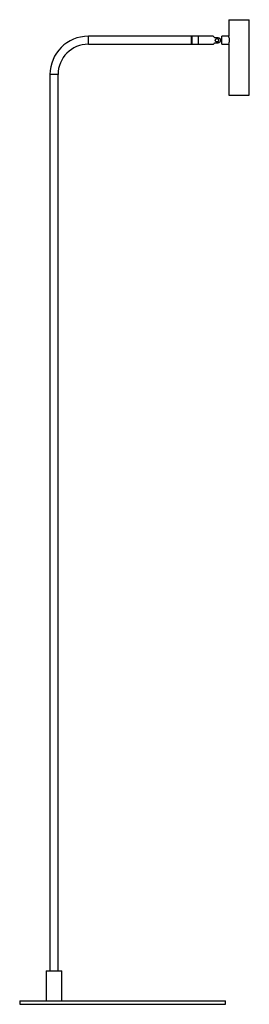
# Paper-space layout '_Posterior' of a CAD drawing. Header units: millimetres. Extents: x -119 to 216, y 55 to 1490.
import ezdxf

# ---------------------------------------------------------------- set-up
doc = ezdxf.new("R2010")
doc.units = ezdxf.units.MM

psp = doc.layouts.new('_Posterior')

# ---------------------------------------------------------------- linework, layer by layer
at = {"color": 7, "linetype": 'Continuous', "lineweight": 25}
for p, q in [((185.6, 1490), (185.6, 1465.8)), ((185.6, 1490), (215.6, 1490)), ((215.6, 1380), (215.6, 1490)), ((131.2, 1465.8), (-18.8, 1465.8)), ((131.7, 1465.8), (131.2, 1465.3)), ((131.2, 1454.2), (131.2, 1465.8)), ((163.2, 1465.8), (131.7, 1465.8)), ((131.7, 1465.8), (131.7, 1454.2)), ((141.2, 1465.8), (141.2, 1454.2)), ((170.2, 1463.7), (165.2, 1463.7)), ((170.2, 1462), (170.2, 1463.7)), ((185.7, 1465.8), (175.6, 1465.8)), ((175.6, 1454.2), (175.6, 1465.8)), ((-18.8, 1454.2), (131.2, 1454.2)), ((131.2, 1454.7), (131.7, 1454.2)), ((131.7, 1454.2), (163.2, 1454.2)), ((165.2, 1456.3), (170.2, 1456.3)), ((170.2, 1456.3), (170.2, 1458)), ((175.6, 1454.2), (185.7, 1454.2)), ((185.6, 1454.2), (185.6, 1380)), ((-74.7, 1410), (-74.7, 104)), ((-63, 104), (-63, 1410)), ((185.6, 1380), (215.6, 1380)), ((-80.3, 104), (-80.3, 60)), ((-80.3, 104), (-57.3, 104)), ((-57.3, 60), (-57.3, 104)), ((-118.8, 60), (-118.8, 55)), ((-118.8, 60), (181.2, 60)), ((181.2, 55), (181.2, 60)), ((-118.8, 55), (181.2, 55))]:
    psp.add_line(p, q, dxfattribs=at)
at = {"color": 8, "linetype": 'Continuous', "lineweight": 25}
for p, q in [((-18.8, 1454.2), (-18.8, 1465.8)), ((-63, 1410), (-74.7, 1410))]:
    psp.add_line(p, q, dxfattribs=at)
at = {"color": 7, "linetype": 'Continuous', "lineweight": 25}
for radius in [55.9, 44.2]:
    psp.add_arc((-18.8, 1410), radius, 90, 180, dxfattribs=at)
for points, knots in [([(165.2, 1463.7), (164.8, 1464.2), (164, 1465), (163.3, 1465.7), (163.2, 1465.8), (163.2, 1465.8)], [0, 0, 0, 0, 0.398728, 0.7038, 1, 1, 1, 1]), ([(170.2, 1463.7), (170.4, 1463.7), (170.6, 1463.7), (171.1, 1463.6), (171.3, 1463.5), (171.8, 1463.3), (172, 1463.2), (172.3, 1462.9), (172.5, 1462.8), (172.8, 1462.4), (172.9, 1462.2), (173.2, 1461.8), (173.3, 1461.6), (173.5, 1460.9), (173.6, 1460.5), (173.6, 1459.5), (173.5, 1459.1), (173.3, 1458.4), (173.2, 1458.2), (172.9, 1457.8), (172.8, 1457.6), (172.5, 1457.2), (172.3, 1457.1), (171.9, 1456.8), (171.7, 1456.7), (171.3, 1456.5), (171.1, 1456.4), (170.6, 1456.3), (170.4, 1456.3), (170.2, 1456.3)], [0, 0, 0, 0, 0.0625, 0.0625, 0.125, 0.125, 0.1875, 0.1875, 0.25, 0.25, 0.3125, 0.3125, 0.375, 0.375, 0.5, 0.5, 0.625, 0.625, 0.6875, 0.6875, 0.75, 0.75, 0.8125, 0.8125, 0.875, 0.875, 0.9375, 0.9375, 1, 1, 1, 1]), ([(185.7, 1454.2), (185.7, 1454.2), (185.6, 1454.1), (185.8, 1454.5), (186.1, 1455.5), (186.5, 1457), (186.8, 1458.9), (186.8, 1460.9), (186.6, 1462.7), (186.2, 1464.2), (185.8, 1465.3), (185.6, 1465.9), (185.7, 1465.8), (185.7, 1465.8)], [0, 0, 0, 0, 0.025553, 0.12518, 0.226344, 0.333866, 0.444061, 0.547742, 0.645994, 0.748163, 0.857409, 0.966392, 1, 1, 1, 1]), ([(163.2, 1454.2), (163.2, 1454.2), (163.1, 1454.1), (163.3, 1454.3), (163.9, 1454.9), (164.6, 1455.6), (165.1, 1456.2), (165.2, 1456.3)], [0, 0, 0, 0, 0.0109339, 0.2736236, 0.5343853, 0.9208228, 1, 1, 1, 1]), ([(170.2, 1458), (170, 1457.9), (169.8, 1457.8), (169.5, 1457.6), (169.4, 1457.6), (169.1, 1457.5), (169, 1457.5), (168.8, 1457.5), (168.7, 1457.5), (168.4, 1457.5), (168.3, 1457.5), (168, 1457.6), (167.7, 1457.7), (167.3, 1457.9), (167.1, 1458), (166.9, 1458.2), (166.8, 1458.3), (166.6, 1458.5), (166.6, 1458.6), (166.4, 1458.9), (166.3, 1459.1), (166.2, 1459.5), (166.1, 1459.8), (166.1, 1460.1), (166.1, 1460.2), (166.2, 1460.5), (166.2, 1460.6), (166.3, 1460.8), (166.3, 1460.9), (166.4, 1461.1), (166.5, 1461.2), (166.6, 1461.5), (166.8, 1461.7), (167.1, 1462), (167.3, 1462.1), (167.7, 1462.3), (168, 1462.4), (168.4, 1462.5), (168.7, 1462.5), (169.4, 1462.4), (169.8, 1462.3), (170.2, 1462)], [0, 0, 0, 0, 0.0625, 0.0625, 0.09375, 0.09375, 0.125, 0.125, 0.15625, 0.15625, 0.1875, 0.1875, 0.25, 0.25, 0.3125, 0.3125, 0.34375, 0.34375, 0.375, 0.375, 0.4375, 0.4375, 0.5, 0.5, 0.53125, 0.53125, 0.5625, 0.5625, 0.59375, 0.59375, 0.625, 0.625, 0.6875, 0.6875, 0.75, 0.75, 0.8125, 0.8125, 0.875, 0.875, 1, 1, 1, 1]), ([(170.2, 1458), (170.3, 1458.1), (170.5, 1458.3), (170.7, 1458.6), (170.8, 1458.7), (171, 1459.1), (171, 1459.2), (171.1, 1459.6), (171.1, 1459.8), (171.1, 1460.2), (171.1, 1460.4), (171, 1460.8), (171, 1460.9), (170.8, 1461.3), (170.7, 1461.4), (170.5, 1461.7), (170.3, 1461.9), (170.2, 1462)], [0, 0, 0, 0, 0.125, 0.125, 0.25, 0.25, 0.375, 0.375, 0.5, 0.5, 0.625, 0.625, 0.75, 0.75, 0.875, 0.875, 1, 1, 1, 1])]:
    psp.add_open_spline(points, degree=3, knots=knots, dxfattribs=at)

doc.saveas('drawing.dxf')
